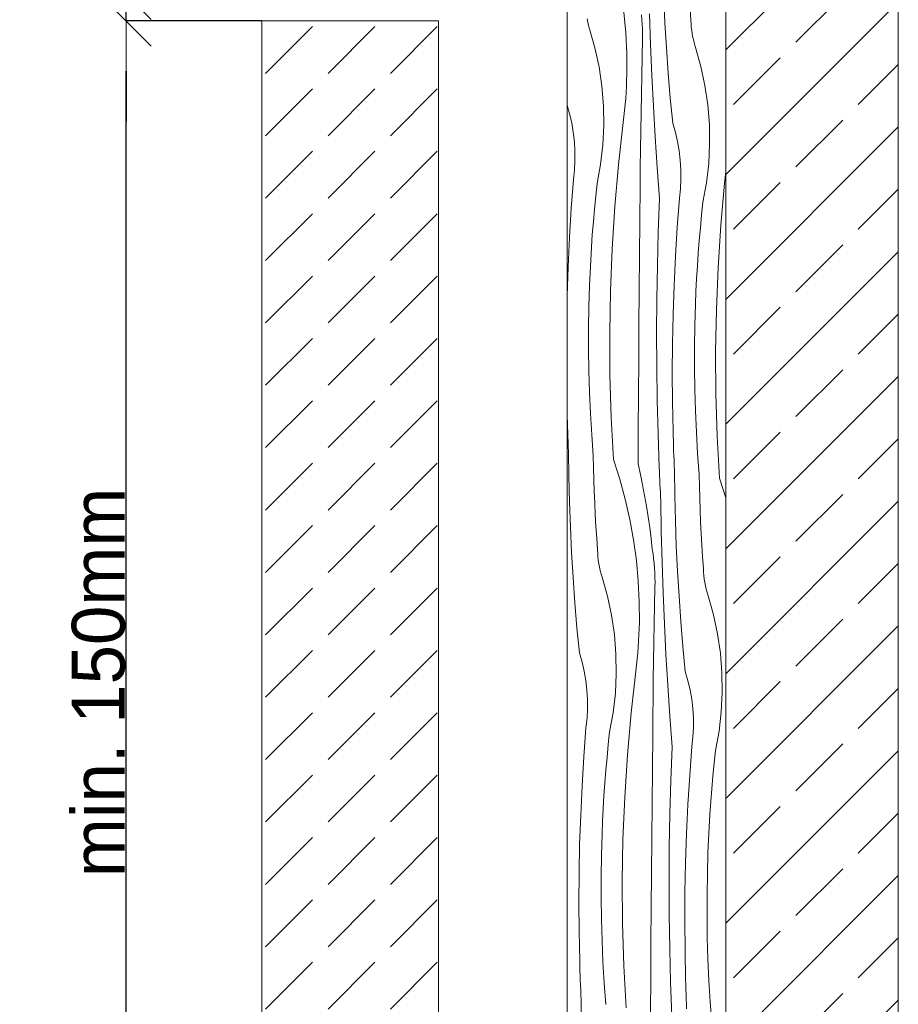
# Model space of a CAD drawing. Header units: millimetres. Extents: x -7814 to 55813, y 465 to 25965.
# Tile 59 of 112: x 48603 to 49599, y 6518 to 7634. Entities that reach past the tile are written whole.
import ezdxf

# ---------------------------------------------------------------- set-up
doc = ezdxf.new("R2010")
doc.units = ezdxf.units.MM
doc.layers.add('2D Drafting - General2', color=251, linetype='Continuous', lineweight=15)
doc.layers.add('2D Drafting - General81', color=251, linetype='Continuous', lineweight=20)
doc.layers.add('Wymiarowanie', color=7, linetype='Continuous')
doc.styles.add('GENERATED_STYLE_3', font='kartika.ttf')
doc.dimstyles.new('GENERATED_STYLE__7', dxfattribs={"dimtxt": 60.000002, "dimasz": 57, "dimexe": 0.18, "dimexo": 0, "dimgap": 0.09, "dimtad": 1, "dimdec": 1, "dimlfac": 0.1, "dimzin": 0, "dimdsep": 46, "dimtxsty": 'GENERATED_STYLE_3', "dimblk": 'ARROWHEAD_6', "dimblk1": 'ARROWHEAD_6', "dimblk2": 'ARROWHEAD_6', "dimcen": 0.09, "dimclrd": 161, "dimclre": 161, "dimclrt": 161, "dimadec": 0, "dimazin": 0, "dimtfac": 1, "dimtdec": 4, "dimtmove": 0, "dimatfit": 3, "dimfxl": 0, "dimtolj": 1, "dimtzin": 0, "dimarcsym": 0})

# ---------------------------------------------------------------- blocks, each defined once
blk = doc.blocks.new('*X18')
at = {"layer": '2D Drafting - General81', "linetype": 'Continuous'}
for p, q in [((-49469.1, 56272.4), (-49470.4, 56300.9)), ((-49515.6, 56284.4), (-49513.5, 56261)), ((-49495.1, 56275.8), (-49495.6, 56281.2)), ((-49485.3, 56247.6), (-49486.5, 56282.5)), ((-49439.6, 56275.3), (-49440.6, 56288.5)), ((-49556.6, 56273), (-49557.4, 56276.8)), ((-49555.6, 56269.2), (-49556.6, 56273)), ((-49494.8, 56270.5), (-49495.1, 56275.8)), ((-49494.6, 56265.1), (-49494.8, 56270.5)), ((-49467.4, 56243.9), (-49469.1, 56272.4)), ((-49439.5, 56271.3), (-49439.6, 56275.3)), ((-49439.2, 56267.4), (-49439.5, 56271.3)), ((-49554.5, 56265.4), (-49555.6, 56269.2)), ((-49548.4, 56244), (-49554.5, 56265.4)), ((-49513.5, 56261), (-49512.4, 56237.5)), ((-49494.5, 56259.7), (-49494.6, 56265.1)), ((-49494.6, 56254.3), (-49494.5, 56259.7)), ((-49438.7, 56263.5), (-49439.2, 56267.4)), ((-49438.1, 56259.6), (-49438.7, 56263.5)), ((-49437.4, 56255.7), (-49438.1, 56259.6)), ((-49495, 56233.4), (-49494.6, 56254.3)), ((-49483.9, 56212.7), (-49485.3, 56247.6)), ((-49436.5, 56251.8), (-49437.4, 56255.7)), ((-49435.5, 56248), (-49436.5, 56251.8)), ((-49434.4, 56244.2), (-49435.5, 56248)), ((-49543.8, 56222.4), (-49548.4, 56244)), ((-49512.4, 56237.5), (-49512.4, 56214)), ((-49465.3, 56215.3), (-49467.4, 56243.9)), ((-49428.4, 56222.9), (-49434.4, 56244.2)), ((-49495.4, 56212.5), (-49495, 56233.4)), ((-49540.6, 56200.4), (-49543.8, 56222.4)), ((-49463, 56186.9), (-49465.3, 56215.3)), ((-49423.7, 56201.2), (-49428.4, 56222.9)), ((-49512.8, 56200.2), (-49512.5, 56207.1)), ((-49512.5, 56207.1), (-49512.4, 56214)), ((-49495.8, 56191.6), (-49495.4, 56212.5)), ((-49482.2, 56177.8), (-49483.9, 56212.7)), ((-49538.8, 56178.3), (-49540.6, 56200.4)), ((-49513.6, 56186.5), (-49513.2, 56193.4)), ((-49513.2, 56193.4), (-49512.8, 56200.2)), ((-49420.5, 56179.2), (-49423.7, 56201.2)), ((-49514.1, 56179.7), (-49513.6, 56186.5)), ((-49496.2, 56170.8), (-49495.8, 56191.6)), ((-49460.2, 56158.4), (-49463, 56186.9)), ((-49577.3, 56169.3), (-49580.1, 56178.9)), ((-49538.4, 56156.1), (-49538.8, 56178.3)), ((-49515.5, 56166), (-49514.8, 56172.8)), ((-49514.8, 56172.8), (-49514.1, 56179.7)), ((-49496.5, 56149.9), (-49496.2, 56170.8)), ((-49480.1, 56143), (-49482.2, 56177.8)), ((-49418.7, 56157.1), (-49420.5, 56179.2)), ((-49574.8, 56158.9), (-49577.3, 56169.3)), ((-49573, 56148.3), (-49574.8, 56158.9)), ((-49521.6, 56111.6), (-49516.3, 56159.2)), ((-49516.3, 56159.2), (-49515.5, 56166)), ((-49457.2, 56148.1), (-49460.2, 56158.4)), ((-49571.7, 56137.6), (-49573, 56148.3)), ((-49539.5, 56134), (-49538.4, 56156.1)), ((-49496.8, 56129), (-49496.5, 56149.9)), ((-49454.8, 56137.7), (-49457.2, 56148.1)), ((-49418.4, 56135), (-49418.7, 56157.1)), ((-49571.1, 56126.9), (-49571.7, 56137.6)), ((-49477.8, 56108.2), (-49480.1, 56143)), ((-49452.9, 56127.1), (-49454.8, 56137.7)), ((-49571.1, 56116.2), (-49571.1, 56126.9)), ((-49542.1, 56111.9), (-49539.5, 56134)), ((-49497, 56108.1), (-49496.8, 56129)), ((-49451.7, 56116.5), (-49452.9, 56127.1)), ((-49419.5, 56112.8), (-49418.4, 56135)), ((-49571.6, 56105.5), (-49571.1, 56116.2)), ((-49451, 56105.8), (-49451.7, 56116.5)), ((-49572.8, 56094.8), (-49571.6, 56105.5)), ((-49546, 56090.1), (-49542.1, 56111.9)), ((-49525.8, 56064), (-49521.6, 56111.6)), ((-49497.2, 56087.2), (-49497, 56108.1)), ((-49475.2, 56073.3), (-49477.8, 56108.2)), ((-49451, 56095), (-49451, 56105.8)), ((-49422, 56090.8), (-49419.5, 56112.8)), ((-49401.6, 56090.5), (-49400.1, 56103.3)), ((-49575.3, 56061.9), (-49572.8, 56094.8)), ((-49451.6, 56084.3), (-49451, 56095)), ((-49547.6, 56075.7), (-49546, 56090.1)), ((-49497.6, 56047.8), (-49497.2, 56087.2)), ((-49452.7, 56073.7), (-49451.6, 56084.3)), ((-49426, 56068.9), (-49422, 56090.8)), ((-49405.8, 56042.8), (-49401.6, 56090.5)), ((-49549, 56061.2), (-49547.6, 56075.7)), ((-49476.7, 56035.2), (-49475.2, 56073.3)), ((-49455.2, 56040.7), (-49452.7, 56073.7)), ((-49577.3, 56028.9), (-49575.3, 56061.9)), ((-49550.2, 56046.8), (-49549, 56061.2)), ((-49528.9, 56016.3), (-49525.8, 56064)), ((-49427.5, 56054.5), (-49426, 56068.9)), ((-49551.4, 56032.3), (-49550.2, 56046.8)), ((-49497.9, 56008.5), (-49497.6, 56047.8)), ((-49428.9, 56040.1), (-49427.5, 56054.5)), ((-49457.2, 56007.7), (-49455.2, 56040.7)), ((-49430.2, 56025.6), (-49428.9, 56040.1)), ((-49408.8, 55995.1), (-49405.8, 56042.8)), ((-49578.9, 55995.9), (-49577.3, 56028.9)), ((-49552.4, 56017.9), (-49551.4, 56032.3)), ((-49477.7, 55997.1), (-49476.7, 56035.2)), ((-49431.3, 56011.2), (-49430.2, 56025.6)), ((-49553.2, 56003.4), (-49552.4, 56017.9)), ((-49530.9, 55968.5), (-49528.9, 56016.3)), ((-49554, 55988.9), (-49553.2, 56003.4)), ((-49498.2, 55969.2), (-49497.9, 56008.5)), ((-49458.8, 55974.7), (-49457.2, 56007.7)), ((-49432.3, 55996.7), (-49431.3, 56011.2)), ((-49580, 55962.9), (-49578.9, 55995.9)), ((-49478.4, 55958.9), (-49477.7, 55997.1)), ((-49433.2, 55982.2), (-49432.3, 55996.7)), ((-49410.8, 55947.3), (-49408.8, 55995.1)), ((-49554.6, 55974.4), (-49554, 55988.9)), ((-49433.9, 55967.7), (-49433.2, 55982.2)), ((-49555.3, 55950.2), (-49554.6, 55974.4)), ((-49498.5, 55929.8), (-49498.2, 55969.2)), ((-49459.9, 55941.7), (-49458.8, 55974.7)), ((-49580.1, 55955.8), (-49580, 55962.9)), ((-49531.7, 55920.7), (-49530.9, 55968.5)), ((-49478.6, 55920.8), (-49478.4, 55958.9)), ((-49434.5, 55953.2), (-49433.9, 55967.7)), ((-49555.7, 55926.1), (-49555.3, 55950.2)), ((-49435.3, 55929.1), (-49434.5, 55953.2)), ((-49411.6, 55899.5), (-49410.8, 55947.3)), ((-49460.6, 55908.6), (-49459.9, 55941.7)), ((-49555.7, 55902), (-49555.7, 55926.1)), ((-49498.8, 55890.5), (-49498.5, 55929.8)), ((-49435.6, 55904.9), (-49435.3, 55929.1)), ((-49531.4, 55872.9), (-49531.7, 55920.7)), ((-49478.4, 55882.6), (-49478.6, 55920.8)), ((-49555.3, 55877.8), (-49555.7, 55902)), ((-49460.8, 55875.6), (-49460.6, 55908.6)), ((-49435.6, 55880.8), (-49435.6, 55904.9)), ((-49499.1, 55851.1), (-49498.8, 55890.5)), ((-49411.3, 55851.7), (-49411.6, 55899.5)), ((-49477.9, 55844.4), (-49478.4, 55882.6)), ((-49435.3, 55856.6), (-49435.6, 55880.8)), ((-49554.6, 55853.7), (-49555.3, 55877.8)), ((-49530, 55825.1), (-49531.4, 55872.9)), ((-49460.5, 55842.6), (-49460.8, 55875.6)), ((-49553.5, 55829.5), (-49554.6, 55853.7)), ((-49499.4, 55811.8), (-49499.1, 55851.1)), ((-49434.5, 55832.5), (-49435.3, 55856.6)), ((-49409.9, 55803.9), (-49411.3, 55851.7)), ((-49579.9, 55830.7), (-49580.1, 55839.4)), ((-49476.9, 55806.3), (-49477.9, 55844.4)), ((-49459.9, 55809.5), (-49460.5, 55842.6)), ((-49579.8, 55825.1), (-49579.9, 55830.7)), ((-49579.6, 55819.6), (-49579.8, 55825.1)), ((-49552.1, 55805.4), (-49553.5, 55829.5)), ((-49527.4, 55777.3), (-49530, 55825.1)), ((-49433.5, 55808.4), (-49434.5, 55832.5)), ((-49579.4, 55814), (-49579.6, 55819.6)), ((-49579.2, 55808.5), (-49579.4, 55814)), ((-49579, 55802.9), (-49579.2, 55808.5)), ((-49578.8, 55797.4), (-49579, 55802.9)), ((-49550.3, 55781.4), (-49552.1, 55805.4)), ((-49499.6, 55772.4), (-49499.4, 55811.8)), ((-49475.5, 55768.2), (-49476.9, 55806.3)), ((-49459.7, 55804), (-49459.9, 55809.5)), ((-49459.5, 55798.4), (-49459.7, 55804)), ((-49432, 55784.3), (-49433.5, 55808.4)), ((-49407.4, 55756.2), (-49409.9, 55803.9)), ((-49578.6, 55791.8), (-49578.8, 55797.4)), ((-49578.3, 55786.3), (-49578.6, 55791.8)), ((-49459.3, 55792.9), (-49459.5, 55798.4)), ((-49459.2, 55787.3), (-49459.3, 55792.9)), ((-49578, 55757.7), (-49578.3, 55786.3)), ((-49550, 55768), (-49550.3, 55781.4)), ((-49458.9, 55781.8), (-49459.2, 55787.3)), ((-49458.7, 55776.2), (-49458.9, 55781.8)), ((-49430.2, 55760.2), (-49432, 55784.3)), ((-49549.6, 55754.7), (-49550, 55768)), ((-49527.4, 55777.3), (-49520.2, 55755)), ((-49499.6, 55772.4), (-49496.9, 55760.5)), ((-49475.3, 55763.5), (-49475.5, 55768.2)), ((-49458.5, 55770.7), (-49458.7, 55776.2)), ((-49458.2, 55765.1), (-49458.5, 55770.7)), ((-49577.3, 55729.2), (-49578, 55757.7)), ((-49496.9, 55760.5), (-49494.4, 55748.5)), ((-49475.1, 55758.8), (-49475.3, 55763.5)), ((-49474.9, 55754.2), (-49475.1, 55758.8)), ((-49457.9, 55736.6), (-49458.2, 55765.1)), ((-49429.9, 55746.9), (-49430.2, 55760.2)), ((-49549.2, 55741.4), (-49549.6, 55754.7)), ((-49520.2, 55755), (-49514, 55732.3)), ((-49494.4, 55748.5), (-49492.1, 55736.4)), ((-49474.7, 55749.5), (-49474.9, 55754.2)), ((-49474.4, 55744.8), (-49474.7, 55749.5)), ((-49429.6, 55733.6), (-49429.9, 55746.9)), ((-49407.4, 55756.2), (-49400.1, 55733.8)), ((-49548.6, 55728.1), (-49549.2, 55741.4)), ((-49492.1, 55736.4), (-49490, 55724.3)), ((-49474.2, 55740.1), (-49474.4, 55744.8)), ((-49474, 55735.5), (-49474.2, 55740.1)), ((-49473.7, 55730.8), (-49474, 55735.5)), ((-49457.2, 55708), (-49457.9, 55736.6)), ((-49576.3, 55700.6), (-49577.3, 55729.2)), ((-49548, 55714.8), (-49548.6, 55728.1)), ((-49514, 55732.3), (-49508.8, 55709.3)), ((-49490, 55724.3), (-49488, 55712.2)), ((-49473.2, 55695.9), (-49473.7, 55730.8)), ((-49429.1, 55720.2), (-49429.6, 55733.6)), ((-49400.1, 55733.8), (-49400.1, 55733.7)), ((-49547.3, 55701.5), (-49548, 55714.8)), ((-49488, 55712.2), (-49486.3, 55700.1)), ((-49428.6, 55706.9), (-49429.1, 55720.2)), ((-49546.4, 55688.2), (-49547.3, 55701.5)), ((-49508.8, 55709.3), (-49504.6, 55686.2)), ((-49456.2, 55679.4), (-49457.2, 55708)), ((-49427.9, 55693.6), (-49428.6, 55706.9)), ((-49574.9, 55672), (-49576.3, 55700.6)), ((-49486.3, 55700.1), (-49484.8, 55687.9)), ((-49472.3, 55661), (-49473.2, 55695.9)), ((-49427.2, 55680.3), (-49427.9, 55693.6)), ((-49545.5, 55674.9), (-49546.4, 55688.2)), ((-49504.6, 55686.2), (-49501.4, 55662.9)), ((-49484.8, 55687.9), (-49483.5, 55675.7)), ((-49454.8, 55650.9), (-49456.2, 55679.4)), ((-49426.4, 55667), (-49427.2, 55680.3)), ((-49573.2, 55643.5), (-49574.9, 55672)), ((-49545.3, 55671), (-49545.5, 55674.9)), ((-49545, 55667), (-49545.3, 55671)), ((-49482.6, 55670.4), (-49483.5, 55675.7)), ((-49481.9, 55665), (-49482.6, 55670.4)), ((-49544.6, 55663.1), (-49545, 55667)), ((-49544, 55659.2), (-49544.6, 55663.1)), ((-49543.2, 55655.3), (-49544, 55659.2)), ((-49501.4, 55662.9), (-49499.3, 55639.5)), ((-49481.4, 55659.7), (-49481.9, 55665)), ((-49480.9, 55654.3), (-49481.4, 55659.7)), ((-49471.1, 55626.1), (-49472.3, 55661)), ((-49425.4, 55653.7), (-49426.4, 55667)), ((-49542.4, 55651.5), (-49543.2, 55655.3)), ((-49541.4, 55647.7), (-49542.4, 55651.5)), ((-49540.2, 55643.9), (-49541.4, 55647.7)), ((-49480.6, 55648.9), (-49480.9, 55654.3)), ((-49480.4, 55643.6), (-49480.6, 55648.9)), ((-49453.1, 55622.3), (-49454.8, 55650.9)), ((-49425.3, 55649.8), (-49425.4, 55653.7)), ((-49424.9, 55645.9), (-49425.3, 55649.8)), ((-49424.5, 55641.9), (-49424.9, 55645.9)), ((-49571.2, 55615), (-49573.2, 55643.5)), ((-49534.2, 55622.5), (-49540.2, 55643.9)), ((-49499.3, 55639.5), (-49498.2, 55616)), ((-49480.3, 55638.2), (-49480.4, 55643.6)), ((-49480.4, 55632.8), (-49480.3, 55638.2)), ((-49423.9, 55638), (-49424.5, 55641.9)), ((-49423.2, 55634.2), (-49423.9, 55638)), ((-49422.3, 55630.3), (-49423.2, 55634.2)), ((-49480.8, 55611.9), (-49480.4, 55632.8)), ((-49469.7, 55591.2), (-49471.1, 55626.1)), ((-49421.3, 55626.5), (-49422.3, 55630.3)), ((-49420.2, 55622.7), (-49421.3, 55626.5)), ((-49414.1, 55601.4), (-49420.2, 55622.7)), ((-49568.8, 55586.5), (-49571.2, 55615)), ((-49529.6, 55600.8), (-49534.2, 55622.5)), ((-49498.2, 55616), (-49498.1, 55592.5)), ((-49481.2, 55591), (-49480.8, 55611.9)), ((-49451.1, 55593.8), (-49453.1, 55622.3)), ((-49526.4, 55578.9), (-49529.6, 55600.8)), ((-49409.5, 55579.7), (-49414.1, 55601.4)), ((-49498.3, 55585.6), (-49498.1, 55592.5)), ((-49481.6, 55570.1), (-49481.2, 55591)), ((-49468, 55556.3), (-49469.7, 55591.2)), ((-49448.7, 55565.4), (-49451.1, 55593.8)), ((-49566.1, 55558.1), (-49568.8, 55586.5)), ((-49524.6, 55556.8), (-49526.4, 55578.9)), ((-49499, 55571.9), (-49498.6, 55578.7)), ((-49498.6, 55578.7), (-49498.3, 55585.6)), ((-49406.3, 55557.7), (-49409.5, 55579.7)), ((-49499.4, 55565), (-49499, 55571.9)), ((-49482, 55549.2), (-49481.6, 55570.1)), ((-49563.1, 55547.8), (-49566.1, 55558.1)), ((-49524.2, 55534.6), (-49524.6, 55556.8)), ((-49500.6, 55551.3), (-49499.9, 55558.1)), ((-49499.9, 55558.1), (-49499.4, 55565)), ((-49465.9, 55521.5), (-49468, 55556.3)), ((-49446, 55536.9), (-49448.7, 55565.4)), ((-49404.5, 55535.6), (-49406.3, 55557.7)), ((-49560.6, 55537.3), (-49563.1, 55547.8)), ((-49502.1, 55537.6), (-49501.3, 55544.5)), ((-49501.3, 55544.5), (-49500.6, 55551.3)), ((-49482.3, 55528.4), (-49482, 55549.2)), ((-49558.8, 55526.8), (-49560.6, 55537.3)), ((-49525.3, 55512.5), (-49524.2, 55534.6)), ((-49507.4, 55490.1), (-49502.1, 55537.6)), ((-49443, 55526.6), (-49446, 55536.9)), ((-49404.2, 55513.4), (-49404.5, 55535.6)), ((-49557.5, 55516.1), (-49558.8, 55526.8)), ((-49482.5, 55507.5), (-49482.3, 55528.4)), ((-49440.5, 55516.2), (-49443, 55526.6)), ((-49556.9, 55505.4), (-49557.5, 55516.1)), ((-49527.9, 55490.4), (-49525.3, 55512.5)), ((-49463.6, 55486.6), (-49465.9, 55521.5)), ((-49438.7, 55505.6), (-49440.5, 55516.2)), ((-49405.3, 55491.3), (-49404.2, 55513.4)), ((-49556.8, 55494.7), (-49556.9, 55505.4)), ((-49482.8, 55486.6), (-49482.5, 55507.5)), ((-49437.4, 55495), (-49438.7, 55505.6)), ((-49557.4, 55484), (-49556.8, 55494.7)), ((-49531.8, 55468.6), (-49527.9, 55490.4)), ((-49511.6, 55442.5), (-49507.4, 55490.1)), ((-49436.8, 55484.2), (-49437.4, 55495)), ((-49407.8, 55469.3), (-49405.3, 55491.3)), ((-49558.6, 55473.3), (-49557.4, 55484)), ((-49483, 55465.7), (-49482.8, 55486.6)), ((-49461, 55451.8), (-49463.6, 55486.6)), ((-49436.8, 55473.5), (-49436.8, 55484.2)), ((-49561.1, 55440.4), (-49558.6, 55473.3)), ((-49533.4, 55454.2), (-49531.8, 55468.6)), ((-49437.3, 55462.8), (-49436.8, 55473.5)), ((-49411.8, 55447.4), (-49407.8, 55469.3)), ((-49483.3, 55426.3), (-49483, 55465.7)), ((-49438.5, 55452.2), (-49437.3, 55462.8)), ((-49534.7, 55439.7), (-49533.4, 55454.2)), ((-49462.5, 55413.7), (-49461, 55451.8)), ((-49441, 55419.2), (-49438.5, 55452.2)), ((-49413.3, 55433), (-49411.8, 55447.4)), ((-49563.1, 55407.4), (-49561.1, 55440.4)), ((-49536, 55425.3), (-49534.7, 55439.7)), ((-49514.7, 55394.8), (-49511.6, 55442.5)), ((-49414.7, 55418.6), (-49413.3, 55433)), ((-49537.1, 55410.8), (-49536, 55425.3)), ((-49483.7, 55387), (-49483.3, 55426.3)), ((-49538.2, 55396.3), (-49537.1, 55410.8)), ((-49463.5, 55375.6), (-49462.5, 55413.7)), ((-49443, 55386.2), (-49441, 55419.2)), ((-49415.9, 55404.1), (-49414.7, 55418.6)), ((-49564.6, 55374.4), (-49563.1, 55407.4)), ((-49417.1, 55389.6), (-49415.9, 55404.1)), ((-49539, 55381.9), (-49538.2, 55396.3)), ((-49516.7, 55347), (-49514.7, 55394.8)), ((-49418.1, 55375.2), (-49417.1, 55389.6)), ((-49539.8, 55367.4), (-49539, 55381.9)), ((-49484, 55347.6), (-49483.7, 55387)), ((-49444.6, 55353.2), (-49443, 55386.2)), ((-49565.8, 55341.3), (-49564.6, 55374.4)), ((-49540.4, 55352.9), (-49539.8, 55367.4)), ((-49464.2, 55337.4), (-49463.5, 55375.6)), ((-49419, 55360.7), (-49418.1, 55375.2)), ((-49419.7, 55346.2), (-49419, 55360.7)), ((-49541.1, 55328.7), (-49540.4, 55352.9)), ((-49517.5, 55299.2), (-49516.7, 55347)), ((-49484.3, 55308.3), (-49484, 55347.6)), ((-49445.7, 55320.2), (-49444.6, 55353.2)), ((-49420.3, 55331.7), (-49419.7, 55346.2)), ((-49566.4, 55308.3), (-49565.8, 55341.3)), ((-49464.4, 55299.2), (-49464.2, 55337.4)), ((-49541.5, 55304.6), (-49541.1, 55328.7)), ((-49421, 55307.6), (-49420.3, 55331.7)), ((-49446.4, 55287.1), (-49445.7, 55320.2)), ((-49566.6, 55275.3), (-49566.4, 55308.3)), ((-49541.5, 55280.4), (-49541.5, 55304.6)), ((-49517.2, 55251.4), (-49517.5, 55299.2)), ((-49484.6, 55269), (-49484.3, 55308.3)), ((-49464.2, 55261.1), (-49464.4, 55299.2)), ((-49421.4, 55283.4), (-49421, 55307.6)), ((-49541.1, 55256.3), (-49541.5, 55280.4)), ((-49446.6, 55254.1), (-49446.4, 55287.1)), ((-49421.4, 55259.3), (-49421.4, 55283.4)), ((-49566.4, 55242.2), (-49566.6, 55275.3)), ((-49484.9, 55229.6), (-49484.6, 55269)), ((-49540.4, 55232.2), (-49541.1, 55256.3)), ((-49463.6, 55222.9), (-49464.2, 55261.1)), ((-49421.1, 55235.1), (-49421.4, 55259.3)), ((-49515.8, 55203.6), (-49517.2, 55251.4)), ((-49446.3, 55221), (-49446.6, 55254.1)), ((-49565.7, 55209.2), (-49566.4, 55242.2)), ((-49539.3, 55208), (-49540.4, 55232.2)), ((-49420.3, 55211), (-49421.1, 55235.1)), ((-49485.2, 55190.3), (-49484.9, 55229.6)), ((-49462.7, 55184.8), (-49463.6, 55222.9)), ((-49445.7, 55188), (-49446.3, 55221)), ((-49419.2, 55186.9), (-49420.3, 55211)), ((-49565.6, 55203.6), (-49565.7, 55209.2)), ((-49565.4, 55198.1), (-49565.6, 55203.6)), ((-49537.9, 55183.9), (-49539.3, 55208)), ((-49513.2, 55155.8), (-49515.8, 55203.6)), ((-49565.2, 55192.5), (-49565.4, 55198.1)), ((-49565, 55187), (-49565.2, 55192.5)), ((-49485.4, 55150.9), (-49485.2, 55190.3)), ((-49445.5, 55182.5), (-49445.7, 55188)), ((-49564.8, 55181.4), (-49565, 55187)), ((-49564.6, 55175.9), (-49564.8, 55181.4)), ((-49536.1, 55159.8), (-49537.9, 55183.9)), ((-49461.3, 55146.7), (-49462.7, 55184.8)), ((-49445.3, 55176.9), (-49445.5, 55182.5)), ((-49445.1, 55171.4), (-49445.3, 55176.9)), ((-49417.8, 55162.8), (-49419.2, 55186.9)), ((-49564.3, 55170.3), (-49564.6, 55175.9)), ((-49564.1, 55164.8), (-49564.3, 55170.3)), ((-49444.9, 55165.8), (-49445.1, 55171.4)), ((-49444.7, 55160.3), (-49444.9, 55165.8)), ((-49563.8, 55136.2), (-49564.1, 55164.8)), ((-49444.5, 55154.7), (-49444.7, 55160.3)), ((-49416, 55138.7), (-49417.8, 55162.8))]:
    blk.add_line(p, q, dxfattribs=at)
blk = doc.blocks.new('Wype_nienie_23')
at = {"layer": '2D Drafting - General2', "linetype": 'Continuous'}
for p, q in [((-49580.1, 58144.2), (-49580.1, 54434.6)), ((-49400.1, 54434.6), (-49400.1, 58144.2))]:
    blk.add_line(p, q, dxfattribs=at)
at = {"layer": '2D Drafting - General81', "linetype": 'Continuous'}
blk.add_blockref('*X18', (0, 0), dxfattribs=at)
blk = doc.blocks.new('ARROWHEAD_6')
at = {"color": 0, "linetype": 'Continuous', "lineweight": 0}
for p, q in [((-0.5, -0.5), (0.5, 0.5)), ((0, 0), (-1, 0))]:
    blk.add_line(p, q, dxfattribs=at)
blk = doc.blocks.new('*D87')
at = {"layer": 'Defpoints', "color": 0, "linetype": 'Continuous'}
for p in [(48724, 7632.9), (48878, 7632.9), (48872.9, 6133.3)]:
    blk.add_point(p, dxfattribs=at)
at = {"layer": 'Wymiarowanie', "color": 161, "linetype": 'Continuous', "lineweight": -2}
for p, q in [((48878, 7632.9), (48723.8, 7632.9)), ((48724, 6190.3), (48724, 7575.9)), ((48872.9, 6133.3), (48723.8, 6133.3))]:
    blk.add_line(p, q, dxfattribs=at)
at = {"layer": 'Wymiarowanie', "color": 161, "linetype": 'Continuous', "lineweight": -2, "xscale": 56.99999999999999, "yscale": 56.99999999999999, "zscale": 56.99999999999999}
for p, rotation in [((48724, 7632.9), 90), ((48724, 6133.3), 270)]:
    blk.add_blockref('ARROWHEAD_6', p, dxfattribs=dict(at, rotation=rotation))
at = {"layer": 'Wymiarowanie', "color": 161, "linetype": 'Continuous', "lineweight": 25, "insert": (48692.9, 6883.1), "char_height": 60, "attachment_point": 5, "rotation": 90, "style": 'GENERATED_STYLE_3'}
blk.add_mtext('\\A1;min. 150mm', dxfattribs=at)
blk = doc.blocks.new('*D116')
at = {"layer": 'Defpoints', "color": 0, "linetype": 'Continuous'}
for p in [(48724, 7662.9), (48878, 7662.9), (48878, 7632.9)]:
    blk.add_point(p, dxfattribs=at)
at = {"layer": 'Wymiarowanie', "color": 161, "linetype": 'Continuous', "lineweight": -2}
for p, q in [((48724, 7719.9), (48724, 7886.2)), ((48878, 7662.9), (48723.8, 7662.9)), ((48724, 7632.9), (48724, 7662.9)), ((48878, 7632.9), (48723.8, 7632.9)), ((48724, 7575.9), (48724, 7518.9))]:
    blk.add_line(p, q, dxfattribs=at)
at = {"layer": 'Wymiarowanie', "color": 161, "linetype": 'Continuous', "lineweight": -2, "xscale": 56.99999999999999, "yscale": 56.99999999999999, "zscale": 56.99999999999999}
for p, rotation in [((48724, 7662.9), 270), ((48724, 7632.9), 90)]:
    blk.add_blockref('ARROWHEAD_6', p, dxfattribs=dict(at, rotation=rotation))
at = {"layer": 'Wymiarowanie', "color": 161, "linetype": 'Continuous', "lineweight": 25, "insert": (48692.9, 7831.5), "char_height": 60, "attachment_point": 5, "rotation": 90, "style": 'GENERATED_STYLE_3'}
blk.add_mtext('\\A1;3.0', dxfattribs=at)

msp = doc.modelspace()

# ---------------------------------------------------------------- hatches: boundary and pattern name
at = {"layer": '2D Drafting - General81', "linetype": 'Continuous'}
h = msp.add_hatch(dxfattribs=at)
h.set_pattern_fill('SOLID___DASHED', color=256, style=0, pattern_type=2)
h.set_pattern_definition([(45, (98803.87, -48641.55), (-70.71068, 70.71068), []), (45, (98768.52, -48606.2), (-70.71068, 70.71068), [75, -25])])
h.paths.add_polyline_path([(49403.76, 5793.05), (49599.3, 5793.05), (49599.3, 9502.67), (49403.76, 9502.67)])
h = msp.add_hatch(dxfattribs=at)
h.set_pattern_fill('BETON', color=256, style=0, pattern_type=2)
h.set_pattern_definition([(45, (98803.87, -48641.55), (-70.71068, 70.71068), [75, -25]), (45, (98803.87, -48570.84), (-70.71068, 70.71068), [75, -25])])
h.paths.add_polyline_path([(48877.99, 7632.86), (49077.99, 7632.86), (49077.99, 5793.05), (48877.99, 5793.05)])

# ---------------------------------------------------------------- linework, layer by layer
at = {"layer": '2D Drafting - General2', "linetype": 'Continuous', "flags": 128}
for points in [[(49403.76, 5793.05), (49599.3, 5793.05), (49599.3, 9502.67), (49403.76, 9502.67)], [(48877.99, 7632.86), (49077.99, 7632.86), (49077.99, 5793.05), (48877.99, 5793.05)]]:
    msp.add_lwpolyline(points, close=True, dxfattribs=at)

# ---------------------------------------------------------------- block references
at = {"layer": '2D Drafting - General81', "linetype": 'Continuous'}
msp.add_blockref('Wype_nienie_23', (98803.87, -48641.55), dxfattribs=at)

# ---------------------------------------------------------------- dimensions: what is measured, and where the dimension line sits
at = {"layer": 'Wymiarowanie', "color": 161, "linetype": 'Continuous', "lineweight": 25}
dim = msp.add_linear_dim(base=(48724.01, 7662.86), p1=(48877.99, 7632.86), p2=(48877.99, 7662.86), angle=90, dimstyle='GENERATED_STYLE__7', dxfattribs=at)
dim.commit()
dim.dimension.update_dxf_attribs({"geometry": '*D116', "text_midpoint": (48692.87, 7831.53)})
dim = msp.add_linear_dim(base=(48724.01, 7632.86), p1=(48872.9, 6133.28), p2=(48877.99, 7632.86), angle=90, text='min. 150mm', dimstyle='GENERATED_STYLE__7', dxfattribs=at)
dim.commit()
dim.dimension.update_dxf_attribs({"geometry": '*D87', "text_midpoint": (48692.87, 6883.07)})

doc.saveas('drawing.dxf')
